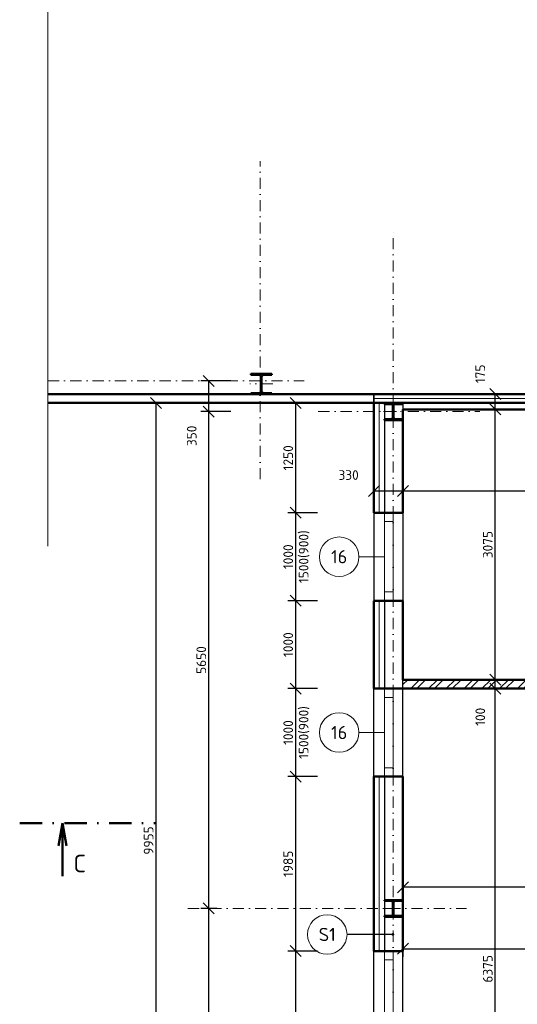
# Model space of a CAD drawing. Header units: millimetres. Extents: x -118752 to 407724, y -73278 to 155058.
# Tile 41 of 256: x 82697 to 88355, y -34874 to -23675. Entities that reach past the tile are written whole.
import ezdxf
from ezdxf.enums import TextEntityAlignment as Align

# ---------------------------------------------------------------- set-up
doc = ezdxf.new("R2010")
doc.units = ezdxf.units.MM
doc.header["$LTSCALE"] = 10
doc.linetypes.add('DASHDOT', pattern=[25.4, 12.7, -6.35, 0, -6.35])
for name, color, linetype, lineweight in [('CKBUBLINY', 1, 'Continuous', 18), ('CKBUBLINY_POPIS', 3, 'Continuous', 25), ('CKIZOLACE', 1, 'Continuous', 18), ('CKKOTY', 3, 'Continuous', 25), ('CKOKNA', 1, 'Continuous', 18), ('CKPOPIS_POHLED', 3, 'Continuous', 25), ('CKRASTR', 7, 'DASHDOT', 15), ('CKREZY_OZNACENI', 4, 'DASHDOT', 50), ('CKSTENY_PODROVINOU', 7, 'Continuous', 25), ('CKSTENY_REZ', 6, 'Continuous', 50), ('CSPROFILY_OSY', 1, 'DASHDOT', 18), ('CSPROFILY_REZY', 4, 'Continuous', 50), ('srafy', 7, 'Continuous', 18)]:
    doc.layers.add(name, color=color, linetype=linetype, lineweight=lineweight)
doc.styles.get("Standard").update_dxf_attribs({"font": 'isocpeur.ttf'})
doc.linetypes.add('IZOLACE_POLYSTYREN_EXPANDOVANY', pattern='A,1,[224,CADKON.SHX,S=0.01,R=0,X=-0.5,Y=-1.74],-2', length=3)
doc.linetypes.add('IZOLACE_POLYSTYREN_PENOVY', pattern='A,0.001,[228,CADKON.SHX,S=0.1,R=0,X=0,Y=0],-2', length=2.001)
doc.linetypes.add('PRERUSENI', pattern='A,60,[100,CADKON.SHX,S=2.5,R=0,X=0,Y=0],-10', length=70)
doc.dimstyles.new('CADKON', dxfattribs={"dimscale": 50, "dimtxt": 2.2, "dimasz": 2.5, "dimexe": 1.8, "dimexo": 5, "dimgap": 0.6, "dimtad": 1, "dimrnd": 1, "dimtxsty": 'Standard', "dimblk1": 'OBLIQUE', "dimblk2": 'OBLIQUE', "dimsah": 1, "dimcen": 2.5, "dimadec": 1, "dimazin": 2, "dimtfac": 1, "dimtdec": 4, "dimtix": 1, "dimtmove": 2, "dimatfit": 3, "dimldrblk": 'OPEN30', "dimfxl": 5, "dimfxlon": 1, "dimtolj": 1, "dimarcsym": 0})

# ---------------------------------------------------------------- blocks, each defined once
blk = doc.blocks.new('_OBLIQUE')
at = {"color": 0, "linetype": 'ByBlock'}
blk.add_line((-0.5, -0.5), (0.5, 0.5), dxfattribs=at)
blk = doc.blocks.new('*D8035')
at = {"layer": 'CKKOTY', "color": 0, "lineweight": -2}
for p, q in [((86085, -32283), (85745, -32283)), ((85835, -34268), (85835, -32283)), ((86085, -34268), (85745, -34268))]:
    blk.add_line(p, q, dxfattribs=at)
at = {"layer": 'Defpoints', "color": 0}
for p in [(85835, -32283), (86724, -32283), (86724, -34268)]:
    blk.add_point(p, dxfattribs=at)
at = {"layer": 'CKKOTY', "color": 0, "lineweight": -2, "xscale": 125, "yscale": 125, "zscale": 125}
for p, rotation in [((85835, -32283), 90), ((85835, -34268), 270)]:
    blk.add_blockref('_OBLIQUE', p, dxfattribs=dict(at, rotation=rotation))
at = {"layer": 'CKKOTY', "color": 0, "insert": (85750, -33276), "char_height": 110, "attachment_point": 5, "rotation": 90}
blk.add_mtext('\\A1;1985', dxfattribs=at)
blk = doc.blocks.new('_Open30')
at = {"color": 0, "lineweight": -2}
for p, q in [((-1, 0.268), (0, 0)), ((0, 0), (-1, -0.268)), ((0, 0), (-1, 0))]:
    blk.add_line(p, q, dxfattribs=at)
blk = doc.blocks.new('*D8036')
at = {"layer": 'CKKOTY', "color": 0, "lineweight": -2}
for p, q in [((86085, -30283), (85745, -30283)), ((85835, -31283), (85835, -30283)), ((86085, -31283), (85745, -31283))]:
    blk.add_line(p, q, dxfattribs=at)
at = {"layer": 'Defpoints', "color": 0}
for p in [(85835, -30283), (86724, -30283), (86724, -31283)]:
    blk.add_point(p, dxfattribs=at)
at = {"layer": 'CKKOTY', "color": 0, "lineweight": -2, "xscale": 125, "yscale": 125, "zscale": 125}
for p, rotation in [((85835, -30283), 90), ((85835, -31283), 270)]:
    blk.add_blockref('_OBLIQUE', p, dxfattribs=dict(at, rotation=rotation))
at = {"layer": 'CKKOTY', "color": 0, "insert": (85750, -30783), "char_height": 110, "attachment_point": 5, "rotation": 90}
blk.add_mtext('\\A1;1000', dxfattribs=at)
blk = doc.blocks.new('*D8042')
at = {"layer": 'CKKOTY', "color": 0, "lineweight": -2}
for p, q in [((86085, -34268), (85745, -34268)), ((85835, -37268), (85835, -34268)), ((86085, -37268), (85745, -37268))]:
    blk.add_line(p, q, dxfattribs=at)
at = {"layer": 'Defpoints', "color": 0}
for p in [(85835, -34268), (86724, -34268), (86724, -37268)]:
    blk.add_point(p, dxfattribs=at)
at = {"layer": 'CKKOTY', "color": 0, "lineweight": -2, "xscale": 125, "yscale": 125, "zscale": 125}
for p, rotation in [((85835, -34268), 90), ((85835, -37268), 270)]:
    blk.add_blockref('_OBLIQUE', p, dxfattribs=dict(at, rotation=rotation))
at = {"layer": 'CKKOTY', "color": 0, "char_height": 110, "attachment_point": 5, "rotation": 90}
for s, insert in [('\\A1;1500(900)', (85931, -35768)), ('\\A1;3000', (85750, -35768))]:
    blk.add_mtext(s, dxfattribs=dict(at, insert=insert))
blk = doc.blocks.new('*D8043')
at = {"layer": 'CKKOTY', "color": 0, "lineweight": -2}
for p, q in [((86085, -31283), (85745, -31283)), ((85835, -32283), (85835, -31283)), ((86085, -32283), (85745, -32283))]:
    blk.add_line(p, q, dxfattribs=at)
at = {"layer": 'Defpoints', "color": 0}
for p in [(85835, -31283), (86724, -31283), (86724, -32283)]:
    blk.add_point(p, dxfattribs=at)
at = {"layer": 'CKKOTY', "color": 0, "lineweight": -2, "xscale": 125, "yscale": 125, "zscale": 125}
for p, rotation in [((85835, -31283), 90), ((85835, -32283), 270)]:
    blk.add_blockref('_OBLIQUE', p, dxfattribs=dict(at, rotation=rotation))
at = {"layer": 'CKKOTY', "color": 0, "char_height": 110, "attachment_point": 5, "rotation": 90}
for s, insert in [('\\A1;1500(900)', (85931, -31783)), ('\\A1;1000', (85750, -31783))]:
    blk.add_mtext(s, dxfattribs=dict(at, insert=insert))
blk = doc.blocks.new('*D8044')
at = {"layer": 'CKKOTY', "color": 0, "lineweight": -2}
for p, q in [((86085, -29283), (85745, -29283)), ((85835, -30283), (85835, -29283)), ((86085, -30283), (85745, -30283))]:
    blk.add_line(p, q, dxfattribs=at)
at = {"layer": 'Defpoints', "color": 0}
for p in [(85835, -29283), (86724, -29283), (86724, -30283)]:
    blk.add_point(p, dxfattribs=at)
at = {"layer": 'CKKOTY', "color": 0, "lineweight": -2, "xscale": 125, "yscale": 125, "zscale": 125}
for p, rotation in [((85835, -29283), 90), ((85835, -30283), 270)]:
    blk.add_blockref('_OBLIQUE', p, dxfattribs=dict(at, rotation=rotation))
at = {"layer": 'CKKOTY', "color": 0, "char_height": 110, "attachment_point": 5, "rotation": 90}
for s, insert in [('\\A1;1500(900)', (85931, -29783)), ('\\A1;1000', (85750, -29783))]:
    blk.add_mtext(s, dxfattribs=dict(at, insert=insert))
blk = doc.blocks.new('*D8052')
at = {"layer": 'CKKOTY', "color": 0, "lineweight": -2}
for p, q in [((84944, -33783), (84757, -33783)), ((84847, -37783), (84847, -33783)), ((85097, -37783), (84757, -37783))]:
    blk.add_line(p, q, dxfattribs=at)
at = {"layer": 'Defpoints', "color": 0}
for p in [(84847, -33783), (85444, -33783), (86724, -37783)]:
    blk.add_point(p, dxfattribs=at)
at = {"layer": 'CKKOTY', "color": 0, "lineweight": -2, "xscale": 125, "yscale": 125, "zscale": 125}
for p, rotation in [((84847, -33783), 90), ((84847, -37783), 270)]:
    blk.add_blockref('_OBLIQUE', p, dxfattribs=dict(at, rotation=rotation))
at = {"layer": 'CKKOTY', "color": 0, "insert": (84762, -35783), "char_height": 110, "attachment_point": 5, "rotation": 90}
blk.add_mtext('\\A1;4000', dxfattribs=at)
blk = doc.blocks.new('*D8053')
at = {"layer": 'CKKOTY', "color": 0, "lineweight": -2}
for p, q in [((85097, -28133), (84757, -28133)), ((84847, -33783), (84847, -28133)), ((84944, -33783), (84757, -33783))]:
    blk.add_line(p, q, dxfattribs=at)
at = {"layer": 'Defpoints', "color": 0}
for p in [(84847, -28133), (86014, -28133), (85444, -33783)]:
    blk.add_point(p, dxfattribs=at)
at = {"layer": 'CKKOTY', "color": 0, "lineweight": -2, "xscale": 125, "yscale": 125, "zscale": 125}
for p, rotation in [((84847, -28133), 90), ((84847, -33783), 270)]:
    blk.add_blockref('_OBLIQUE', p, dxfattribs=dict(at, rotation=rotation))
at = {"layer": 'CKKOTY', "color": 0, "insert": (84762, -30958), "char_height": 110, "attachment_point": 5, "rotation": 90}
blk.add_mtext('\\A1;5650', dxfattribs=at)
blk = doc.blocks.new('*D8054')
at = {"layer": 'CKKOTY', "color": 0, "lineweight": -2}
for p, q in [((85097, -27783), (84757, -27783)), ((84847, -28133), (84847, -27783)), ((85097, -28133), (84757, -28133))]:
    blk.add_line(p, q, dxfattribs=at)
at = {"layer": 'Defpoints', "color": 0}
for p in [(84847, -27783), (86944, -27783), (86014, -28133)]:
    blk.add_point(p, dxfattribs=at)
at = {"layer": 'CKKOTY', "color": 0, "lineweight": -2, "xscale": 125, "yscale": 125, "zscale": 125}
for p, rotation in [((84847, -27783), 90), ((84847, -28133), 270)]:
    blk.add_blockref('_OBLIQUE', p, dxfattribs=dict(at, rotation=rotation))
at = {"layer": 'CKKOTY', "color": 0, "insert": (84653, -28408), "char_height": 110, "attachment_point": 5, "rotation": 90}
blk.add_mtext('\\A1;350', dxfattribs=at)
blk = doc.blocks.new('*D8083')
at = {"layer": 'CKKOTY', "color": 0, "lineweight": -2}
for p, q in [((87854, -31283), (88194, -31283)), ((88104, -37658), (88104, -31283)), ((87854, -37658), (88194, -37658))]:
    blk.add_line(p, q, dxfattribs=at)
at = {"layer": 'Defpoints', "color": 0}
for p in [(87054, -31283), (88104, -31283), (87054, -37658)]:
    blk.add_point(p, dxfattribs=at)
at = {"layer": 'CKKOTY', "color": 0, "lineweight": -2, "xscale": 125, "yscale": 125, "zscale": 125}
for p, rotation in [((88104, -31283), 90), ((88104, -37658), 270)]:
    blk.add_blockref('_OBLIQUE', p, dxfattribs=dict(at, rotation=rotation))
at = {"layer": 'CKKOTY', "color": 0, "insert": (88019, -34471), "char_height": 110, "attachment_point": 5, "rotation": 90}
blk.add_mtext('\\A1;6375', dxfattribs=at)
blk = doc.blocks.new('_Open90')
at = {"color": 0, "lineweight": -2}
for p, q in [((0, 0), (-1, 0)), ((-0.5, 0.5), (0, 0)), ((0, 0), (-0.5, -0.5))]:
    blk.add_line(p, q, dxfattribs=at)
blk = doc.blocks.new('*D8084')
at = {"layer": 'CKKOTY', "color": 0, "lineweight": -2}
for p, q in [((87854, -31183), (88194, -31183)), ((88104, -31283), (88104, -31183)), ((87854, -31283), (88194, -31283))]:
    blk.add_line(p, q, dxfattribs=at)
at = {"layer": 'Defpoints', "color": 0}
for p in [(87054, -31183), (88104, -31183), (87054, -31283)]:
    blk.add_point(p, dxfattribs=at)
at = {"layer": 'CKKOTY', "color": 0, "lineweight": -2, "xscale": 125, "yscale": 125, "zscale": 125}
for p, rotation in [((88104, -31183), 90), ((88104, -31283), 270)]:
    blk.add_blockref('_OBLIQUE', p, dxfattribs=dict(at, rotation=rotation))
at = {"layer": 'CKKOTY', "color": 0, "insert": (87934, -31604), "char_height": 110, "attachment_point": 5, "rotation": 90}
blk.add_mtext('\\A1;100', dxfattribs=at)
blk = doc.blocks.new('*D8085')
at = {"layer": 'CKKOTY', "color": 0, "lineweight": -2}
for p, q in [((87854, -28108), (88194, -28108)), ((88104, -31183), (88104, -28108)), ((87854, -31183), (88194, -31183))]:
    blk.add_line(p, q, dxfattribs=at)
at = {"layer": 'Defpoints', "color": 0}
for p in [(87054, -28108), (88104, -28108), (87054, -31183)]:
    blk.add_point(p, dxfattribs=at)
at = {"layer": 'CKKOTY', "color": 0, "lineweight": -2, "xscale": 125, "yscale": 125, "zscale": 125}
for p, rotation in [((88104, -28108), 90), ((88104, -31183), 270)]:
    blk.add_blockref('_OBLIQUE', p, dxfattribs=dict(at, rotation=rotation))
at = {"layer": 'CKKOTY', "color": 0, "insert": (88019, -29645), "char_height": 110, "attachment_point": 5, "rotation": 90}
blk.add_mtext('\\A1;3075', dxfattribs=at)
blk = doc.blocks.new('*D8086')
at = {"layer": 'CKKOTY', "color": 0, "lineweight": -2}
for p, q in [((87854, -27933), (88194, -27933)), ((88104, -28108), (88104, -27933)), ((87854, -28108), (88194, -28108))]:
    blk.add_line(p, q, dxfattribs=at)
at = {"layer": 'Defpoints', "color": 0}
for p in [(86944, -27933), (88104, -27933), (87054, -28108)]:
    blk.add_point(p, dxfattribs=at)
at = {"layer": 'CKKOTY', "color": 0, "lineweight": -2, "xscale": 125, "yscale": 125, "zscale": 125}
for p, rotation in [((88104, -27933), 90), ((88104, -28108), 270)]:
    blk.add_blockref('_OBLIQUE', p, dxfattribs=dict(at, rotation=rotation))
at = {"layer": 'CKKOTY', "color": 0, "insert": (87934, -27703), "char_height": 110, "attachment_point": 5, "rotation": 90}
blk.add_mtext('\\A1;175', dxfattribs=at)
blk = doc.blocks.new('*D8098')
at = {"layer": 'CKKOTY', "color": 0, "lineweight": -2}
for p, q in [((87054, -28783), (87054, -28946)), ((90774, -29286), (90774, -28946)), ((90774, -29036), (87054, -29036))]:
    blk.add_line(p, q, dxfattribs=at)
at = {"layer": 'Defpoints', "color": 0}
for p in [(87054, -29036), (87054, -29283), (90774, -30328)]:
    blk.add_point(p, dxfattribs=at)
at = {"layer": 'CKKOTY', "color": 0, "lineweight": -2, "xscale": 125, "yscale": 125, "zscale": 125, "rotation": 180}
blk.add_blockref('_OBLIQUE', (87054, -29036), dxfattribs=at)
at = {"layer": 'CKKOTY', "color": 0, "lineweight": -2, "xscale": 125, "yscale": 125, "zscale": 125}
blk.add_blockref('_OBLIQUE', (90774, -29036), dxfattribs=at)
at = {"layer": 'CKKOTY', "color": 0, "insert": (88914, -28951), "char_height": 110, "attachment_point": 5}
blk.add_mtext('\\A1;3720', dxfattribs=at)
blk = doc.blocks.new('*D8099')
at = {"layer": 'CKKOTY', "color": 0, "lineweight": -2}
for p, q in [((86724, -28783), (86724, -28946)), ((87054, -28783), (87054, -28946)), ((87054, -29036), (86724, -29036))]:
    blk.add_line(p, q, dxfattribs=at)
at = {"layer": 'Defpoints', "color": 0}
for p in [(86724, -29036), (86724, -29283), (87054, -29283)]:
    blk.add_point(p, dxfattribs=at)
at = {"layer": 'CKKOTY', "color": 0, "lineweight": -2, "xscale": 125, "yscale": 125, "zscale": 125, "rotation": 180}
blk.add_blockref('_OBLIQUE', (86724, -29036), dxfattribs=at)
at = {"layer": 'CKKOTY', "color": 0, "lineweight": -2, "xscale": 125, "yscale": 125, "zscale": 125}
blk.add_blockref('_OBLIQUE', (87054, -29036), dxfattribs=at)
at = {"layer": 'CKKOTY', "color": 0, "insert": (86437, -28854), "char_height": 110, "attachment_point": 5}
blk.add_mtext('\\A1;330', dxfattribs=at)
blk = doc.blocks.new('*D8123')
at = {"layer": 'CKKOTY', "color": 0, "lineweight": -2}
for p, q in [((87054, -33378), (87054, -33453)), ((92824, -33478), (92824, -33453)), ((92824, -33543), (87054, -33543))]:
    blk.add_line(p, q, dxfattribs=at)
at = {"layer": 'Defpoints', "color": 0}
for p in [(87054, -33543), (87054, -33878), (92824, -33978)]:
    blk.add_point(p, dxfattribs=at)
at = {"layer": 'CKKOTY', "color": 0, "lineweight": -2, "xscale": 125, "yscale": 125, "zscale": 125, "rotation": 180}
blk.add_blockref('_OBLIQUE', (87054, -33543), dxfattribs=at)
at = {"layer": 'CKKOTY', "color": 0, "lineweight": -2, "xscale": 125, "yscale": 125, "zscale": 125}
blk.add_blockref('_OBLIQUE', (92824, -33543), dxfattribs=at)
at = {"layer": 'CKKOTY', "color": 0, "insert": (89939, -33458), "char_height": 110, "attachment_point": 5}
blk.add_mtext('\\A1;5770', dxfattribs=at)
blk = doc.blocks.new('*D8336')
at = {"layer": 'CKKOTY', "color": 0, "lineweight": -2}
for p, q in [((84498, -28033), (84158, -28033)), ((84248, -37988), (84248, -28033)), ((84498, -37988), (84158, -37988))]:
    blk.add_line(p, q, dxfattribs=at)
at = {"layer": 'Defpoints', "color": 0}
for p in [(84248, -28033), (86724, -28033), (86724, -37988)]:
    blk.add_point(p, dxfattribs=at)
at = {"layer": 'CKKOTY', "color": 0, "lineweight": -2, "xscale": 125, "yscale": 125, "zscale": 125}
for p, rotation in [((84248, -28033), 90), ((84248, -37988), 270)]:
    blk.add_blockref('_OBLIQUE', p, dxfattribs=dict(at, rotation=rotation))
at = {"layer": 'CKKOTY', "color": 0, "insert": (84163, -33011), "char_height": 110, "attachment_point": 5, "rotation": 90}
blk.add_mtext('\\A1;9955', dxfattribs=at)
blk = doc.blocks.new('*D8337')
at = {"layer": 'CKKOTY', "color": 0, "lineweight": -2}
for p, q in [((86085, -28033), (85745, -28033)), ((85835, -29283), (85835, -28033)), ((86085, -29283), (85745, -29283))]:
    blk.add_line(p, q, dxfattribs=at)
at = {"layer": 'Defpoints', "color": 0}
for p in [(85835, -28033), (86724, -28033), (86724, -29283)]:
    blk.add_point(p, dxfattribs=at)
at = {"layer": 'CKKOTY', "color": 0, "lineweight": -2, "xscale": 125, "yscale": 125, "zscale": 125}
for p, rotation in [((85835, -28033), 90), ((85835, -29283), 270)]:
    blk.add_blockref('_OBLIQUE', p, dxfattribs=dict(at, rotation=rotation))
at = {"layer": 'CKKOTY', "color": 0, "insert": (85750, -28658), "char_height": 110, "attachment_point": 5, "rotation": 90}
blk.add_mtext('\\A1;1250', dxfattribs=at)
blk = doc.blocks.new('*D8902')
at = {"layer": 'CKKOTY', "color": 0, "lineweight": -2}
for p, q in [((87054, -34128), (87054, -34333)), ((91324, -34148), (91324, -34333)), ((87054, -34243), (91324, -34243))]:
    blk.add_line(p, q, dxfattribs=at)
at = {"layer": 'Defpoints', "color": 0}
for p in [(87054, -33878), (91324, -33898), (91324, -34243)]:
    blk.add_point(p, dxfattribs=at)
at = {"layer": 'CKKOTY', "color": 0, "lineweight": -2, "xscale": 125, "yscale": 125, "zscale": 125, "rotation": 180}
blk.add_blockref('_OBLIQUE', (87054, -34243), dxfattribs=at)
at = {"layer": 'CKKOTY', "color": 0, "lineweight": -2, "xscale": 125, "yscale": 125, "zscale": 125}
blk.add_blockref('_OBLIQUE', (91324, -34243), dxfattribs=at)
at = {"layer": 'CKKOTY', "color": 0, "insert": (89189, -34158), "char_height": 110, "attachment_point": 5}
blk.add_mtext('\\A1;4270', dxfattribs=at)
blk = doc.blocks.new('CK_BUBBLE_1_0_0')
at = {"color": 0, "linetype": 'ByBlock', "lineweight": -2}
blk.add_circle((0, 0), 1, dxfattribs=at)
blk = doc.blocks.new('CK_S_EXT_HEAHEA200')
for p, q in [((-100, 95), (100, 95)), ((-100, 95), (-100, 85)), ((-100, 85), (-21.25, 85)), ((-3.25, -67), (-3.25, 67)), ((3.25, -67), (3.25, 67)), ((100, 85), (21.25, 85)), ((100, 95), (100, 85)), ((-100, -95), (-100, -85)), ((-100, -85), (-21.25, -85)), ((-100, -95), (100, -95)), ((100, -85), (21.25, -85)), ((100, -95), (100, -85))]:
    blk.add_line(p, q)
for centre, start, end in [((-21.25, 67), 0, 90), ((21.25, 67), 90, 180), ((-21.25, -67), 270, 0), ((21.25, -67), 180, 270)]:
    blk.add_arc(centre, 18, start, end)
blk = doc.blocks.new('CK_S_EXT_HEAHEA240')
for p, q in [((-120, 115), (120, 115)), ((-120, 115), (-120, 103)), ((120, 115), (120, 103)), ((-120, 103), (-24.75, 103)), ((-3.75, -82), (-3.75, 82)), ((3.75, -82), (3.75, 82)), ((120, 103), (24.75, 103)), ((-120, -115), (-120, -103)), ((-120, -103), (-24.75, -103)), ((120, -103), (24.75, -103)), ((120, -115), (120, -103)), ((-120, -115), (120, -115))]:
    blk.add_line(p, q)
for centre, start, end in [((-24.75, 82), 0, 90), ((24.75, 82), 90, 180), ((-24.75, -82), 270, 0), ((24.75, -82), 180, 270)]:
    blk.add_arc(centre, 21, start, end)

msp = doc.modelspace()

# ---------------------------------------------------------------- hatches: boundary and pattern name
at = {"layer": 'srafy', "transparency": 33554661}
h = msp.add_hatch(dxfattribs=at)
h.set_pattern_fill('ANSI32', color=256, scale=15, style=0)
h.set_pattern_definition([(45, (0, -47101.15), (-101.02788, 101.02788), []), (45, (67.35, -47101.15), (-101.02788, 101.02788), [])])
h.paths.add_polyline_path([(89374.387, -31282.981), (89374.387, -31182.981), (87054.387, -31182.981), (87054.387, -31282.981)])
h.paths.add_polyline_path([(90174.387, -31282.981), (90174.387, -31182.981), (90774.387, -31182.981), (90774.387, -31282.981)])

# ---------------------------------------------------------------- linework, layer by layer
at = {"layer": 'CKBUBLINY'}
for p, q in [((86554.757, -29782.981), (86844.387, -29782.981)), ((86554.757, -31782.981), (86844.387, -31782.981))]:
    msp.add_line(p, q, dxfattribs=at)
at = {"layer": 'CKIZOLACE'}
msp.add_line((98159.387, -28032.981), (86724.387, -28032.981), dxfattribs=at)
at = {"layer": 'CKIZOLACE', "linetype": 'IZOLACE_POLYSTYREN_PENOVY', "ltscale": 5}
msp.add_lwpolyline([(98159.387, -27982.981), (86724.387, -27982.981)], dxfattribs=at)
at = {"layer": 'CKIZOLACE', "linetype": 'IZOLACE_POLYSTYREN_EXPANDOVANY', "ltscale": 3}
for points in [[(86784.387, -28032.981), (86784.387, -29282.981)], [(86784.387, -30282.981), (86784.387, -31282.981)], [(86784.387, -32282.981), (86784.387, -34268.481)]]:
    msp.add_lwpolyline(points, dxfattribs=at)
at = {"layer": 'CKOKNA'}
for p, q in [((86844.387, -29382.981), (86844.387, -29282.981)), ((86844.387, -29282.981), (86944.387, -29282.981)), ((86944.387, -29382.981), (86944.387, -29282.981)), ((86844.387, -29382.981), (86844.387, -30182.981)), ((86844.387, -29382.981), (86944.387, -29382.981)), ((86944.387, -29382.981), (86944.387, -30182.981)), ((86844.387, -30182.981), (86944.387, -30182.981)), ((86844.387, -30182.981), (86844.387, -30282.981)), ((86944.387, -30182.981), (86944.387, -30282.981)), ((86844.387, -30282.981), (86944.387, -30282.981)), ((86844.387, -31382.981), (86844.387, -31282.981)), ((86844.387, -31282.981), (86944.387, -31282.981)), ((86944.387, -31382.981), (86944.387, -31282.981)), ((86844.387, -32182.981), (86844.387, -31382.981)), ((86844.387, -31382.981), (86944.387, -31382.981)), ((86944.387, -32182.981), (86944.387, -31382.981)), ((86844.387, -32182.981), (86944.387, -32182.981)), ((86844.387, -32182.981), (86844.387, -32282.981)), ((86944.387, -32182.981), (86944.387, -32282.981)), ((86844.387, -32282.981), (86944.387, -32282.981)), ((86844.387, -34368.481), (86844.387, -34268.481)), ((86844.387, -34268.481), (86944.387, -34268.481)), ((86944.387, -34368.481), (86944.387, -34268.481)), ((86844.387, -35168.481), (86844.387, -34368.481)), ((86844.387, -34368.481), (86944.387, -34368.481)), ((86944.387, -35168.481), (86944.387, -34368.481))]:
    msp.add_line(p, q, dxfattribs=at)
at = {"layer": 'CKRASTR', "linetype": 'PRERUSENI'}
msp.add_line((83017.955, -3744.834), (83017.955, -29663.924), dxfattribs=at)
at = {"layer": 'CKRASTR'}
for p, q in [((85432.373, -28902.534), (85432.373, -25282.981)), ((86944.387, -40515.255), (86944.387, -26075.632)), ((86944.387, -40515.255), (86944.387, -26075.632)), ((83017.955, -27782.981), (85932.373, -27782.981)), ((86092.349, -28132.981), (87930.503, -28132.981)), ((84610.628, -33782.981), (87777.739, -33782.981))]:
    msp.add_line(p, q, dxfattribs=at)
at = {"layer": 'CKREZY_OZNACENI', "ltscale": 2}
msp.add_line((82697.275, -32814.824), (84251.226, -32814.824), dxfattribs=at)
at = {"layer": 'CKREZY_OZNACENI', "linetype": 'Continuous'}
for q in [(83138.105, -33073.336), (83183.688, -33414.824), (83229.271, -33073.336)]:
    msp.add_line((83183.688, -32814.824), q, dxfattribs=at)
at = {"layer": 'CKSTENY_PODROVINOU'}
for p, q in [((86724.387, -28032.981), (86724.387, -27932.981)), ((86724.387, -27932.981), (100964.387, -27932.981)), ((86724.387, -27932.981), (86724.387, -28032.981)), ((86844.387, -28032.981), (86724.387, -28032.981)), ((86724.387, -28032.981), (100964.387, -28032.981)), ((86844.387, -28032.981), (86844.387, -29282.981)), ((87054.387, -28032.948), (87054.387, -28107.948)), ((97564.387, -28032.981), (87054.387, -28032.948)), ((86724.387, -29282.981), (86724.387, -30282.981)), ((86844.387, -29282.981), (86724.387, -29282.981)), ((87054.387, -29282.981), (87054.387, -30282.981)), ((86844.387, -30282.981), (86724.387, -30282.981)), ((86844.387, -30282.981), (86844.387, -31282.981)), ((87054.387, -31282.981), (87054.387, -31182.981)), ((86724.387, -32282.981), (86724.387, -31282.981)), ((86844.387, -31282.981), (86724.387, -31282.981)), ((87054.387, -32282.981), (87054.387, -31282.981)), ((86844.387, -32282.981), (86724.387, -32282.981)), ((86844.387, -32282.981), (86844.387, -34268.481)), ((86724.387, -37268.481), (86724.387, -34268.481)), ((86844.387, -34268.481), (86724.387, -34268.481)), ((87054.387, -37268.481), (87054.387, -34268.481))]:
    msp.add_line(p, q, dxfattribs=at)
at = {"layer": 'CKSTENY_REZ'}
for p, q in [((83017.955, -27932.981), (98159.387, -27932.981)), ((83017.955, -28032.981), (87054.387, -28032.981)), ((86724.387, -28032.981), (87054.387, -28032.948)), ((87054.354, -28032.981), (86724.387, -28032.981)), ((86724.387, -28032.981), (86724.387, -29282.981)), ((87054.387, -28032.948), (97564.387, -28032.948)), ((87054.387, -28107.948), (90774.387, -28107.948)), ((87054.387, -28107.948), (87054.387, -29282.981)), ((86724.387, -29282.981), (87054.387, -29282.981)), ((86724.387, -30282.981), (87054.387, -30282.981)), ((86724.387, -30282.981), (86724.387, -31282.981)), ((87054.387, -30282.981), (87054.387, -31182.981)), ((87054.387, -31182.981), (89374.387, -31182.981)), ((86724.387, -31282.981), (87054.387, -31282.981)), ((87054.387, -31282.981), (89374.387, -31282.981)), ((86724.387, -32282.981), (87054.387, -32282.981)), ((86724.387, -32282.981), (86724.387, -34268.481)), ((87054.387, -32282.981), (87054.387, -34268.481)), ((86724.387, -34268.481), (87054.387, -34268.481))]:
    msp.add_line(p, q, dxfattribs=at)
at = {"layer": 'CSPROFILY_OSY'}
for p, q in [((85444.387, -27692.981), (85444.387, -27942.981)), ((85574.387, -27817.981), (85314.387, -27817.981)), ((86944.387, -28237.981), (86944.387, -28027.981)), ((86834.387, -28132.981), (87054.387, -28132.981)), ((86944.387, -33887.981), (86944.387, -33677.981)), ((86834.387, -33782.981), (87054.387, -33782.981))]:
    msp.add_line(p, q, dxfattribs=at)

# ---------------------------------------------------------------- block references
at = {"layer": 'CKBUBLINY'}
ref = msp.add_blockref('CK_BUBBLE_1_0_0', (86329.757, -29782.981), dxfattribs=dict(at, xscale=225, yscale=225, zscale=225))
ref.add_attrib('NUM1', '16', dxfattribs={"layer": 'CKBUBLINY_POPIS', "height": 150}).set_placement((86329.757, -29782.981), align=Align.MIDDLE_CENTER)
ref = msp.add_blockref('CK_BUBBLE_1_0_0', (86329.757, -31782.981), dxfattribs=dict(at, xscale=225, yscale=225, zscale=225))
ref.add_attrib('NUM1', '16', dxfattribs={"layer": 'CKBUBLINY_POPIS', "height": 150}).set_placement((86329.757, -31782.981), align=Align.MIDDLE_CENTER)
ref = msp.add_blockref('CK_BUBBLE_1_0_0', (86194, -34079.644), dxfattribs=dict(at, xscale=225, yscale=225, zscale=225))
ref.add_attrib('NUM1', 'S1', dxfattribs={"layer": 'CKBUBLINY_POPIS', "height": 150}).set_placement((86194, -34079.644), align=Align.MIDDLE_CENTER)
at = {"layer": 'CSPROFILY_REZY', "rotation": 180}
msp.add_blockref('CK_S_EXT_HEAHEA240', (85444.387, -27817.981), dxfattribs=at)
at = {"layer": 'CSPROFILY_REZY'}
for p in [(86944.387, -28132.981), (86944.387, -33782.981)]:
    msp.add_blockref('CK_S_EXT_HEAHEA200', p, dxfattribs=at)

# ---------------------------------------------------------------- texts
at = {"layer": 'CKPOPIS_POHLED'}
msp.add_text('C', height=200, dxfattribs=at).set_placement((83379.483, -33272.41), align=Align.MIDDLE_CENTER)

# ---------------------------------------------------------------- dimensions: what is measured, and where the dimension line sits
at = {"layer": 'CKKOTY'}
for base, p1, p2, picture, middle in [((88104.285, -27932.981), (87054.387, -28107.948), (86944.387, -27932.981), '*D8086', (87934.285, -27702.963)), ((84847.151, -27782.981), (86014.432, -28132.981), (86944.387, -27782.981), '*D8054', (84653.444, -28408.223)), ((88104.285, -31182.981), (87054.387, -31282.981), (87054.387, -31182.981), '*D8084', (87934.285, -31603.776))]:
    dim = msp.add_linear_dim(base=base, p1=p1, p2=p2, angle=90, dimstyle='CADKON', override={"dimscale": 50, "dimexo": 10, "dimtmove": 2}, dxfattribs=at)
    dim.commit()
    dim.dimension.update_dxf_attribs({"geometry": picture, "text_midpoint": middle, "dimtype": 160})
for base, p1, p2, override, picture, middle in [((84247.929, -28032.981), (86724.387, -37988.481), (86724.387, -28032.981), {"dimscale": 50, "dimexo": 10, "dimldrblk": 'Open90'}, '*D8336', (84162.929, -33010.731)), ((85834.832, -28032.981), (86724.387, -29282.981), (86724.387, -28032.981), {"dimscale": 50, "dimexo": 10, "dimtmove": 2}, '*D8337', (85749.832, -28657.981)), ((84847.151, -28132.981), (85444.387, -33782.981), (86014.432, -28132.981), {"dimscale": 50, "dimexo": 10, "dimtmove": 2}, '*D8053', (84762.151, -30957.981)), ((88104.285, -28107.948), (87054.387, -31182.981), (87054.387, -28107.948), {"dimscale": 50, "dimexo": 10, "dimtmove": 2}, '*D8085', (88019.285, -29645.465)), ((85834.832, -30282.981), (86724.387, -31282.981), (86724.387, -30282.981), {"dimscale": 50, "dimexo": 10, "dimtmove": 2}, '*D8036', (85749.832, -30782.981)), ((88104.285, -31282.981), (87054.387, -37658.481), (87054.387, -31282.981), {"dimscale": 50, "dimexo": 10, "dimldrblk": 'Open90'}, '*D8083', (88019.285, -34470.731)), ((85834.832, -32282.981), (86724.387, -34268.481), (86724.387, -32282.981), {"dimscale": 50, "dimexo": 10, "dimtmove": 2}, '*D8035', (85749.832, -33275.731)), ((84847.151, -33782.981), (86724.387, -37782.981), (85444.387, -33782.981), {"dimscale": 50, "dimexo": 10, "dimtmove": 2}, '*D8052', (84762.151, -35782.981))]:
    dim = msp.add_linear_dim(base=base, p1=p1, p2=p2, angle=90, dimstyle='CADKON', override=override, dxfattribs=at)
    dim.commit()
    dim.dimension.update_dxf_attribs({"geometry": picture, "text_midpoint": middle})
dim = msp.add_linear_dim(base=(86724.387, -29035.743), p1=(87054.387, -29282.981), p2=(86724.387, -29282.981), dimstyle='CADKON', override={"dimscale": 50, "dimexo": 10, "dimtmove": 2}, dxfattribs=at)
dim.commit()
dim.dimension.update_dxf_attribs({"geometry": '*D8099', "text_midpoint": (86437.323, -28854.361), "dimtype": 160})
for base, p1, p2, picture, middle in [((87054.387, -29035.743), (90774.387, -30327.976), (87054.387, -29282.981), '*D8098', (88914.387, -28950.743)), ((87054.387, -33542.782), (92824.387, -33977.981), (87054.387, -33877.981), '*D8123', (89939.387, -33457.782))]:
    dim = msp.add_linear_dim(base=base, p1=p1, p2=p2, dimstyle='CADKON', override={"dimscale": 50, "dimexo": 10, "dimtmove": 2}, dxfattribs=at)
    dim.commit()
    dim.dimension.update_dxf_attribs({"geometry": picture, "text_midpoint": middle})
for base, p1, p2, picture, middle in [((85834.832, -29282.981), (86724.387, -30282.981), (86724.387, -29282.981), '*D8044', (85749.832, -29782.981)), ((85834.832, -31282.981), (86724.387, -32282.981), (86724.387, -31282.981), '*D8043', (85749.832, -31782.981)), ((85834.832, -34268.481), (86724.387, -37268.481), (86724.387, -34268.481), '*D8042', (85749.832, -35768.481))]:
    dim = msp.add_linear_dim(base=base, p1=p1, p2=p2, angle=90, text='<>\\X1500(900)', dimstyle='CADKON', override={"dimscale": 50, "dimexo": 10, "dimtmove": 2}, dxfattribs=at)
    dim.commit()
    dim.dimension.update_dxf_attribs({"geometry": picture, "text_midpoint": middle})
dim = msp.add_linear_dim(base=(91324.387, -34243.355), p1=(87054.387, -33877.981), p2=(91324.387, -33897.981), dimstyle='CADKON', dxfattribs=at)
dim.commit()
dim.dimension.update_dxf_attribs({"geometry": '*D8902', "text_midpoint": (89189.387, -34158.355)})

# ---------------------------------------------------------------- leaders
at = {"layer": 'CKBUBLINY'}
msp.add_leader([(86940.262, -34079.644), (86419, -34079.644)], dimstyle='CADKON', override={"dimasz": 2.5, "dimldrblk": 'DotSmall'}, dxfattribs=at)

doc.saveas('drawing.dxf')
